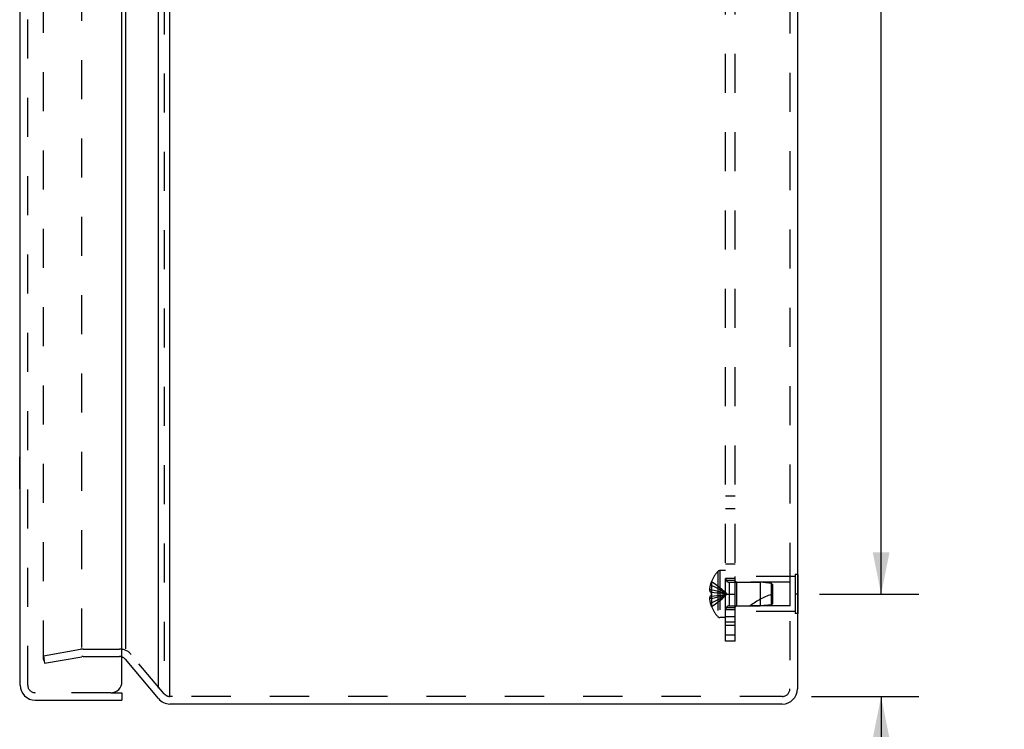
# Model space of a CAD drawing. Header units: inches. Extents: x 0 to 56.7, y 0 to 36.7.
# Tile 26 of 37: x 31.3 to 39.1, y 12.7 to 18.3. Entities that reach past the tile are written whole.
import ezdxf

# ---------------------------------------------------------------- set-up
doc = ezdxf.new("R2010")
doc.units = ezdxf.units.IN
doc.header["$LTSCALE"] = 3.116667
doc.header["$MEASUREMENT"] = 0
doc.linetypes.add('HIDDEN', pattern=[0.2, 0.1, -0.1])
doc.layers.get('0').update_dxf_attribs({"linetype": 'CONTINUOUS'})
for name, color, linetype in [('DEFAULT_2', 8, 'HIDDEN'), ('DIMENSIONS', 7, 'CONTINUOUS'), ('DOOR_ASSEMBLY', 7, 'CONTINUOUS'), ('SUBPANEL', 7, 'CONTINUOUS')]:
    doc.layers.add(name, color=color, linetype=linetype)
doc.styles.get("Standard").update_dxf_attribs({"font": 'arial.ttf'})
doc.dimstyles.new('DIMSTYLE_1', dxfattribs={"dimtxt": 0.25, "dimasz": 0.333333, "dimexe": 0.09, "dimexo": 0.07, "dimgap": 0.0375, "dimtad": 0, "dimtih": 1, "dimtoh": 1, "dimzin": 4, "dimdsep": 46, "dimtxsty": 'Standard', "dimblk": '_FILLED', "dimblk1": '_FILLED', "dimblk2": '_FILLED', "dimcen": 0.09, "dimadec": 3, "dimazin": 1, "dimtfac": 1, "dimtdec": 3, "dimtofl": 0, "dimtmove": 0, "dimatfit": 3, "dimldrblk": '_FILLED', "dimfxl": 0, "dimtolj": 1, "dimtzin": 4, "dimarcsym": 0})

# ---------------------------------------------------------------- blocks, each defined once
blk = doc.blocks.new('_FILLED')
at = {"color": 0, "linetype": 'ByBlock'}
blk.add_solid([(0, 0), (-1, 0.2), (-1, -0.2)], dxfattribs=at)
blk = doc.blocks.new('*D6')
at = {"layer": 'DIMENSIONS', "color": 2, "linetype": 'Continuous'}
for p, q in [((37.6625, 24.014), (38.4538, 24.014)), ((38.1538, 24.014), (38.1538, 19.139)), ((38.1538, 13.764), (38.1538, 18.639)), ((37.6625, 13.764), (38.4538, 13.764))]:
    blk.add_line(p, q, dxfattribs=at)
at = {"layer": 'DIMENSIONS', "color": 2, "linetype": 'Continuous', "xscale": 0.3333333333, "yscale": 0.3333333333, "zscale": 0.3333333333}
for p, rotation in [((38.1538, 24.014), 90), ((38.1538, 13.764), 270)]:
    blk.add_blockref('_FILLED', p, dxfattribs=dict(at, rotation=rotation))
at = {"layer": 'DIMENSIONS', "color": 2, "linetype": 'Continuous', "insert": (38.1538, 19.014), "char_height": 0.25, "width": 0.873606, "attachment_point": 2, "line_spacing_factor": 0.9}
blk.add_mtext('10.25', dxfattribs=at)
blk = doc.blocks.new('*D7')
at = {"layer": 'DIMENSIONS', "color": 2, "linetype": 'Continuous'}
for p, q in [((38.1538, 13.764), (38.1538, 14.4307)), ((37.6625, 13.764), (38.4538, 13.764)), ((37.601, 12.949), (38.4538, 12.949)), ((38.1538, 12.949), (38.1538, 12.1716)), ((38.1538, 12.1716), (38.4672, 12.1716))]:
    blk.add_line(p, q, dxfattribs=at)
at = {"layer": 'DIMENSIONS', "color": 2, "linetype": 'Continuous', "xscale": 0.3333333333, "yscale": 0.3333333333, "zscale": 0.3333333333}
for p, rotation in [((38.1538, 13.764), 270), ((38.1538, 12.949), 90)]:
    blk.add_blockref('_FILLED', p, dxfattribs=dict(at, rotation=rotation))
at = {"layer": 'DIMENSIONS', "color": 2, "linetype": 'Continuous', "insert": (38.5922, 12.2966), "char_height": 0.25, "width": 0.541822, "attachment_point": 1, "line_spacing_factor": 0.9}
blk.add_mtext('.82\\PI.D.', dxfattribs=at)

msp = doc.modelspace()

# ---------------------------------------------------------------- linework, layer by layer
at = {"color": 3, "linetype": 'Continuous'}
for p, q in [((32.4027, 13.0145), (32.4027, 24.7635)), ((32.4947, 12.9509), (32.4947, 24.8271)), ((37.4877, 24.769), (37.4877, 13.009)), ((32.1398, 24.4501), (32.1398, 13.3278)), ((32.4027, 12.9319), (32.1398, 13.2452)), ((37.3677, 12.889), (32.4947, 12.889))]:
    msp.add_line(p, q, dxfattribs=at)
at = {"color": 7, "linetype": 'Continuous'}
for p, q in [((37.4917, 13.92), (37.4877, 13.92)), ((37.4917, 13.92), (37.4917, 13.608)), ((37.4917, 13.764), (37.4877, 13.764)), ((37.4917, 13.608), (37.4877, 13.608))]:
    msp.add_line(p, q, dxfattribs=at)
at = {"color": 3, "linetype": 'Continuous'}
for centre, radius, start, end in [((32.0938, 13.2067), 0.06, 40, 71.18846), ((37.3677, 13.009), 0.12, 270, 360), ((32.4947, 13.009), 0.12, 220, 270)]:
    msp.add_arc(centre, radius, start, end, dxfattribs=at)
at = {"layer": 'DEFAULT_2', "color": 8, "linetype": 'HIDDEN'}
for p, q in [((32.4487, 24.7635), (32.4487, 13.0145)), ((37.4277, 24.769), (37.4277, 13.009)), ((31.4874, 13.2429), (31.4874, 24.5351)), ((31.7947, 13.3385), (31.7947, 24.4395)), ((36.9167, 13.9505), (36.8702, 13.9505)), ((36.8702, 13.9505), (36.8702, 13.5775)), ((36.9167, 13.5775), (36.9167, 13.9505)), ((36.8557, 13.9443), (36.8557, 13.5837)), ((37.4707, 13.904), (36.9917, 13.904)), ((36.9917, 13.624), (36.9917, 13.904)), ((37.0017, 13.859), (36.9917, 13.869)), ((37.4877, 13.92), (37.4707, 13.92)), ((37.4707, 13.92), (37.4707, 13.608)), ((36.8034, 13.7989), (36.7884, 13.7989)), ((36.8034, 13.8325), (36.7933, 13.8325)), ((36.8038, 13.8633), (36.8034, 13.8635)), ((36.8038, 13.8633), (36.8034, 13.8623)), ((36.8034, 13.8623), (36.8034, 13.7795)), ((36.9449, 13.858), (37.1917, 13.858)), ((36.9449, 13.858), (36.9449, 13.67)), ((37.4292, 13.859), (37.0017, 13.859)), ((37.0017, 13.859), (37.0017, 13.669)), ((37.2818, 13.849), (37.1917, 13.858)), ((37.1917, 13.858), (37.1917, 13.67)), ((37.2917, 13.838), (37.2818, 13.849)), ((37.2818, 13.679), (37.2818, 13.849)), ((37.2917, 13.69), (37.2917, 13.838)), ((37.4292, 13.669), (37.4292, 13.859)), ((36.8034, 13.7291), (36.7884, 13.7291)), ((36.8034, 13.7795), (36.7933, 13.7795)), ((36.8034, 13.7485), (36.7933, 13.7485)), ((36.8038, 13.7795), (36.8034, 13.7795)), ((36.8034, 13.7795), (36.8258, 13.7773)), ((36.8034, 13.764), (36.8034, 13.7614)), ((36.8034, 13.7485), (36.8258, 13.7507)), ((36.8034, 13.7485), (36.8038, 13.7485)), ((36.8034, 13.7485), (36.8034, 13.6657)), ((36.8038, 13.7795), (36.8036, 13.7769)), ((36.8036, 13.7511), (36.8038, 13.7485)), ((36.8255, 13.7506), (36.8473, 13.753)), ((36.8471, 13.753), (36.8682, 13.7555)), ((36.868, 13.7554), (36.8885, 13.7581)), ((37.4877, 13.764), (37.4707, 13.764)), ((36.8034, 13.6955), (36.7933, 13.6955)), ((36.8034, 13.6657), (36.8038, 13.6647)), ((36.8038, 13.6647), (36.8034, 13.6645)), ((36.9449, 13.67), (37.1917, 13.67)), ((37.0017, 13.669), (36.9917, 13.659)), ((37.4292, 13.669), (37.0017, 13.669)), ((37.2818, 13.679), (37.1917, 13.67)), ((37.2917, 13.69), (37.2818, 13.679)), ((36.9167, 13.5775), (36.8702, 13.5775)), ((37.4707, 13.624), (36.9917, 13.624)), ((37.4877, 13.608), (37.4707, 13.608)), ((31.4874, 13.2725), (31.7842, 13.3248)), ((31.8051, 13.3267), (32.0938, 13.3267)), ((31.4874, 13.2725), (31.4978, 13.2134)), ((31.4978, 13.2134), (31.7947, 13.2657)), ((31.8051, 13.2667), (32.0938, 13.2667)), ((32.4487, 12.9704), (32.1858, 13.2838)), ((32.5141, 12.949), (32.4947, 12.949)), ((37.3414, 12.949), (32.5141, 12.949)), ((37.3677, 12.949), (37.3414, 12.949))]:
    msp.add_line(p, q, dxfattribs=at)
for points in [[(36.7933, 13.8325), (36.7924, 13.8283), (36.7915, 13.8241), (36.7908, 13.8199), (36.7901, 13.8157), (36.7895, 13.8115), (36.7891, 13.8073), (36.7887, 13.8031), (36.7884, 13.7989)], [(36.7884, 13.7989), (36.7887, 13.7966), (36.789, 13.7942), (36.7895, 13.7919), (36.79, 13.7895), (36.7907, 13.7871), (36.7914, 13.7846), (36.7923, 13.7821), (36.7933, 13.7795)], [(36.8034, 13.8325), (36.8255, 13.8231), (36.8471, 13.8128), (36.868, 13.8018), (36.8884, 13.79), (36.9082, 13.7774), (36.9274, 13.764)], [(36.8034, 13.7989), (36.8255, 13.7941), (36.8471, 13.7889), (36.868, 13.7833), (36.8884, 13.7772), (36.9082, 13.7708), (36.9274, 13.764)], [(36.8038, 13.8633), (36.8258, 13.8496), (36.8473, 13.8347), (36.8682, 13.8188), (36.8885, 13.8016), (36.9082, 13.7834), (36.9274, 13.764)], [(36.7933, 13.7485), (36.7923, 13.7459), (36.7914, 13.7434), (36.7907, 13.7409), (36.79, 13.7385), (36.7895, 13.7361), (36.789, 13.7338), (36.7887, 13.7314), (36.7884, 13.7291)], [(36.7884, 13.7291), (36.7887, 13.7249), (36.7891, 13.7207), (36.7895, 13.7165), (36.7901, 13.7123), (36.7908, 13.7081), (36.7915, 13.7039), (36.7924, 13.6997), (36.7933, 13.6955)], [(36.8034, 13.764), (36.8034, 13.7666), (36.8034, 13.7692), (36.8035, 13.7718), (36.8035, 13.7743), (36.8036, 13.7769), (36.8038, 13.7795)], [(36.8035, 13.7743), (36.8035, 13.7718), (36.8034, 13.7692)], [(36.8034, 13.7291), (36.8255, 13.7339), (36.8471, 13.7391), (36.868, 13.7447), (36.8884, 13.7508), (36.9082, 13.7572), (36.9274, 13.764)], [(36.8038, 13.7485), (36.8036, 13.7511), (36.8035, 13.7537), (36.8035, 13.7562), (36.8034, 13.7588), (36.8034, 13.7614), (36.8034, 13.764)], [(36.8034, 13.6955), (36.8255, 13.7049), (36.8471, 13.7152), (36.868, 13.7262), (36.8884, 13.738), (36.9082, 13.7506), (36.9274, 13.764)], [(36.8034, 13.7588), (36.8035, 13.7562), (36.8035, 13.7537)], [(36.8038, 13.6647), (36.8258, 13.6784), (36.8473, 13.6933), (36.8682, 13.7092), (36.8885, 13.7264), (36.9082, 13.7446), (36.9274, 13.764)], [(36.8255, 13.7774), (36.8473, 13.775), (36.8682, 13.7725), (36.8885, 13.7699), (36.9082, 13.767), (36.9274, 13.764)], [(36.8471, 13.775), (36.868, 13.7726), (36.8884, 13.7699), (36.9082, 13.767), (36.9274, 13.764)], [(36.8884, 13.7581), (36.9082, 13.761), (36.9274, 13.764)], [(36.8885, 13.7581), (36.9082, 13.761), (36.9274, 13.764)], [(31.4874, 13.2429), (31.4874, 13.2422), (31.4875, 13.2416), (31.4876, 13.241), (31.4878, 13.2404), (31.488, 13.2398), (31.4883, 13.2392), (31.4886, 13.2386)], [(31.4953, 13.2349), (31.4948, 13.2349), (31.4941, 13.2349), (31.4935, 13.2351), (31.4929, 13.2352), (31.4923, 13.2354), (31.4918, 13.2357), (31.4912, 13.236), (31.4907, 13.2363), (31.4902, 13.2367), (31.4897, 13.2372), (31.4893, 13.2376), (31.4889, 13.2381), (31.4886, 13.2386)], [(31.4966, 13.235), (31.496, 13.2349), (31.4954, 13.2349), (31.4953, 13.2349)]]:
    msp.add_lwpolyline(points, dxfattribs=at)
for centre, radius, start, end in [((36.8702, 13.9305), 0.02, 90, 136.4862), ((37.0455, 13.764), 0.2618, 136.4862, 157.63871), ((36.9449, 13.8862), 0.0282, 180, 270), ((37.0455, 13.764), 0.2614, 157.91062, 164.80589), ((37.4619, 13.2188), 0.5712, 107.33536, 127.81376), ((37.0455, 13.764), 0.2614, 195.19411, 202.08938), ((37.0455, 13.764), 0.2618, 202.36129, 223.5138), ((36.9449, 13.6418), 0.0282, 90, 180), ((36.8702, 13.5975), 0.02, 223.5138, 270), ((31.8051, 13.2067), 0.12, 90, 100), ((32.0938, 13.2067), 0.12, 40, 90), ((31.8051, 13.2067), 0.06, 90, 100), ((32.0938, 13.2067), 0.06, 71.18846, 90), ((37.3677, 13.009), 0.06, 270, 360), ((32.4947, 13.009), 0.06, 220, 270)]:
    msp.add_arc(centre, radius, start, end, dxfattribs=at)
at = {"layer": 'DOOR_ASSEMBLY', "color": 3, "linetype": 'Continuous'}
for p, q in [((31.3032, 13.039), (31.3032, 24.739)), ((32.1132, 13.069), (32.1132, 24.709)), ((31.4232, 12.919), (32.1132, 12.919))]:
    msp.add_line(p, q, dxfattribs=at)
at = {"layer": 'DOOR_ASSEMBLY', "color": 8, "linetype": 'HIDDEN'}
for p, q in [((31.3632, 13.039), (31.3632, 24.739)), ((32.0232, 12.979), (31.4232, 12.979))]:
    msp.add_line(p, q, dxfattribs=at)
at = {"layer": 'DOOR_ASSEMBLY', "color": 7, "linetype": 'Continuous'}
for p, q in [((31.2992, 14.857), (31.3032, 14.857)), ((31.2992, 14.601), (31.2992, 14.857)), ((31.2992, 14.601), (31.3032, 14.601)), ((32.0232, 12.979), (32.1132, 12.979)), ((32.1132, 12.979), (32.1132, 12.919))]:
    msp.add_line(p, q, dxfattribs=at)
at = {"layer": 'DOOR_ASSEMBLY', "color": 3, "linetype": 'Continuous'}
for centre, radius, start, end in [((31.4232, 13.039), 0.12, 180, 270), ((32.0232, 13.069), 0.09, 270, 360)]:
    msp.add_arc(centre, radius, start, end, dxfattribs=at)
at = {"layer": 'DOOR_ASSEMBLY', "color": 8, "linetype": 'HIDDEN'}
msp.add_arc((31.4232, 13.039), 0.06, 180, 270, dxfattribs=at)
at = {"layer": 'SUBPANEL', "color": 8, "linetype": 'HIDDEN'}
for p, q in [((36.9167, 13.389), (36.9167, 24.389)), ((36.9917, 13.389), (36.9917, 24.389)), ((36.9167, 14.5468), (36.9917, 14.5468)), ((36.9167, 14.4455), (36.9917, 14.4455)), ((36.9167, 14.0059), (36.9917, 14.0059)), ((36.9917, 13.889), (36.9167, 13.889)), ((36.9917, 13.873), (36.9167, 13.873)), ((36.9167, 13.764), (36.9917, 13.764)), ((36.9917, 13.655), (36.9167, 13.655)), ((36.9917, 13.639), (36.9167, 13.639)), ((36.9917, 13.583), (36.9167, 13.583)), ((36.9167, 13.543), (36.9917, 13.543)), ((36.9917, 13.514), (36.9167, 13.514)), ((36.9167, 13.4407), (36.9917, 13.4407)), ((36.9917, 13.389), (36.9167, 13.389))]:
    msp.add_line(p, q, dxfattribs=at)

# ---------------------------------------------------------------- dimensions: what is measured, and where the dimension line sits
at = {"layer": 'DIMENSIONS', "color": 2, "linetype": 'Continuous'}
dim = msp.add_linear_dim(base=(38.1538, 13.764), p1=(37.5925, 24.014), p2=(37.5925, 13.764), angle=270, dimstyle='DIMSTYLE_1', dxfattribs=at)
dim.commit()
dim.dimension.update_dxf_attribs({"geometry": '*D6', "text_midpoint": (38.1654, 18.8876), "dimtype": 160})
dim = msp.add_linear_dim(base=(38.1538108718, 13.763998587), p1=(37.5310483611, 12.948998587), p2=(37.5925483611, 13.763998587), angle=90, text='<>\\PI.D.', dimstyle='DIMSTYLE_1', dxfattribs=at)
dim.commit()
dim.dimension.update_dxf_attribs({"geometry": '*D7', "text_midpoint": (38.8630948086, 11.9840815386), "dimtype": 160})

doc.saveas('drawing.dxf')
